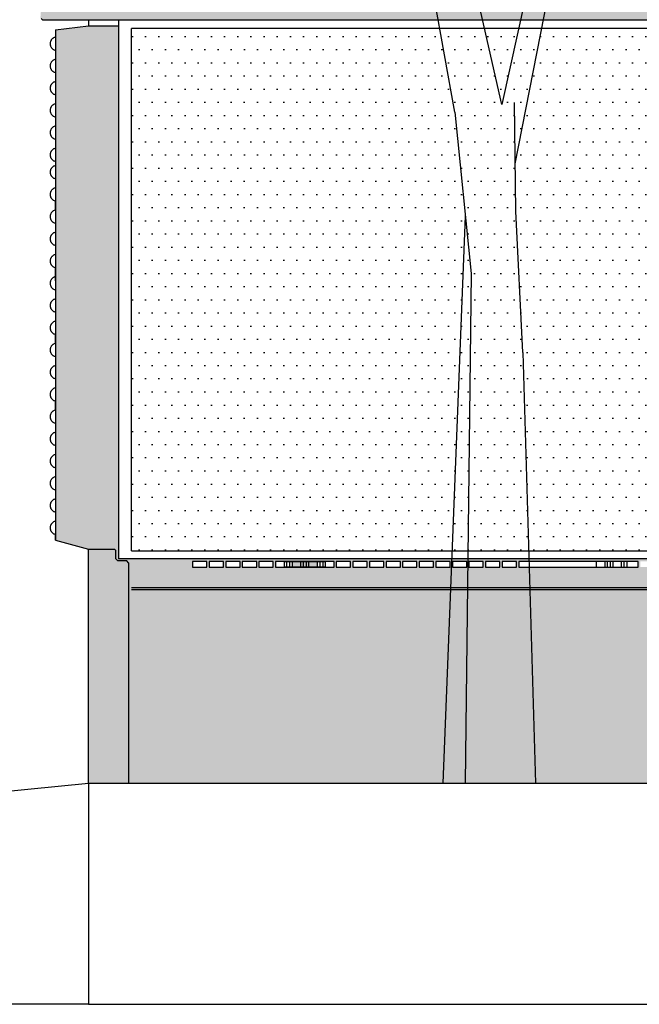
# Model space of a CAD drawing. Header units: metres. Extents: x 149090 to 161988, y 479090 to 487021.
# Tile 59 of 72: x 159216.53 to 159217.65, y 484431.86 to 484433.64. Entities that reach past the tile are written whole.
import ezdxf

# ---------------------------------------------------------------- set-up
doc = ezdxf.new("R2010")
doc.units = ezdxf.units.M
doc.linetypes.add('DASHED2', pattern=[0.375, 0.25, -0.125])
doc.layers.get('0').update_dxf_attribs({"lineweight": 25})
doc.layers.get('Defpoints').update_dxf_attribs({"color": 211, "lineweight": 25})
doc.layers.add('X-XX-AL-M', color=7, linetype='Continuous', lineweight=18)
doc.layers.add('X-XX-AL-PROFIEL-B-G', color=7, linetype='Continuous', lineweight=25)
doc.styles.add('NLCS-ISO-M100-T25', font='NLCS-ISO.ttf')
doc.dimstyles.new('NLCS-M100-T25-SCHRAP-X_L2_H1', dxfattribs={"dimscale": 0.1, "dimtxt": 2.5, "dimasz": 1.4, "dimexe": 2, "dimexo": 2, "dimgap": 0.7, "dimtad": 1, "dimzin": 0, "dimdsep": 46, "dimtxsty": 'NLCS-ISO-M100-T25', "dimblk": 'OBLIQUE', "dimcen": 0, "dimdle": 2, "dimclrd": 256, "dimclre": 256, "dimclrt": 256, "dimadec": 1, "dimazin": 0, "dimtfac": 1, "dimtofl": 0, "dimtmove": 1, "dimatfit": 0, "dimldrblk": 'OBLIQUE', "dimfxl": 2, "dimfxlon": 1, "dimtfill": 1, "dimtfillclr": 254, "dimtolj": 1, "dimtzin": 0, "dimlwd": 18, "dimlwe": 18, "dimarcsym": 0})

# ---------------------------------------------------------------- blocks, each defined once
blk = doc.blocks.new('_Oblique')
at = {"color": 0, "linetype": 'ByBlock', "lineweight": -2}
blk.add_line((-0.5, -0.5), (0.5, 0.5), dxfattribs=at)
blk = doc.blocks.new('*D177')
at = {"layer": 'Defpoints', "color": 0, "transparency": 16777216}
for p in [(159215.5747, 484438.2032), (159223.0747, 484432.1953), (159215.5747, 484432.1793)]:
    blk.add_point(p, dxfattribs=at)
at = {"layer": 'X-XX-AL-M', "linetype": 'Continuous', "lineweight": 18, "transparency": 16777216}
for p, q in [((159215.5747, 484438.0032), (159215.5747, 484438.4032)), ((159223.0747, 484438.0032), (159223.0747, 484438.4032)), ((159223.2747, 484438.2032), (159215.3747, 484438.2032))]:
    blk.add_line(p, q, dxfattribs=at)
at = {"layer": 'X-XX-AL-M', "lineweight": 18, "transparency": 16777216, "xscale": 0.14, "yscale": 0.14, "zscale": 0.14, "rotation": 180}
blk.add_blockref('_Oblique', (159215.5747, 484438.2032), dxfattribs=at)
at = {"layer": 'X-XX-AL-M', "lineweight": 18, "transparency": 16777216, "xscale": 0.14, "yscale": 0.14, "zscale": 0.14}
blk.add_blockref('_Oblique', (159223.0747, 484438.2032), dxfattribs=at)
at = {"layer": 'X-XX-AL-M', "transparency": 16777216, "insert": (159219.3247, 484438.3982), "char_height": 0.25, "attachment_point": 5, "style": 'NLCS-ISO-M100-T25', "bg_fill": 3, "box_fill_scale": 1.1, "bg_fill_color": 256, "bg_fill_true_color": 13158600, "bg_fill_transparency": 0}
blk.add_mtext('\\A1;7.50', dxfattribs=at)
blk = doc.blocks.new('*D183')
at = {"layer": 'Defpoints', "color": 0, "transparency": 16777216}
for p in [(159219.3247, 484435.2449), (159215.8247, 484432.1968), (159219.3247, 484432.197)]:
    blk.add_point(p, dxfattribs=at)
at = {"layer": 'X-XX-AL-PROFIEL-B-G', "linetype": 'Continuous', "lineweight": 18, "transparency": 16777216}
for p, q in [((159215.8247, 484435.0449), (159215.8247, 484435.4449)), ((159219.3247, 484435.0449), (159219.3247, 484435.4449)), ((159215.6247, 484435.2449), (159219.5247, 484435.2449))]:
    blk.add_line(p, q, dxfattribs=at)
at = {"layer": 'X-XX-AL-PROFIEL-B-G', "lineweight": 18, "transparency": 16777216, "xscale": 0.14, "yscale": 0.14, "zscale": 0.14, "rotation": 180}
blk.add_blockref('_Oblique', (159215.8247, 484435.2449), dxfattribs=at)
at = {"layer": 'X-XX-AL-PROFIEL-B-G', "lineweight": 18, "transparency": 16777216, "xscale": 0.14, "yscale": 0.14, "zscale": 0.14}
blk.add_blockref('_Oblique', (159219.3247, 484435.2449), dxfattribs=at)
at = {"layer": 'X-XX-AL-PROFIEL-B-G', "transparency": 16777216, "insert": (159217.5747, 484435.4399), "char_height": 0.25, "attachment_point": 5, "style": 'NLCS-ISO-M100-T25', "bg_fill": 3, "box_fill_scale": 1.1, "bg_fill_color": 256, "bg_fill_true_color": 13158600, "bg_fill_transparency": 0}
blk.add_mtext('\\A1;3.50', dxfattribs=at)
blk = doc.blocks.new('*D276')
at = {"layer": 'Defpoints', "color": 0, "transparency": 16777216}
for p in [(159215.5747, 484435.2449), (159215.5747, 484434.7204), (159216.5704, 484433.6222)]:
    blk.add_point(p, dxfattribs=at)
at = {"layer": 'X-XX-AL-PROFIEL-B-G', "linetype": 'Continuous', "lineweight": 18, "transparency": 16777216}
for p, q in [((159215.5747, 484434.9204), (159215.5747, 484434.5204)), ((159216.5704, 484434.5204), (159216.5704, 484434.9204)), ((159216.7704, 484434.7204), (159215.3747, 484434.7204))]:
    blk.add_line(p, q, dxfattribs=at)
at = {"layer": 'X-XX-AL-PROFIEL-B-G', "lineweight": 18, "transparency": 16777216, "xscale": 0.14, "yscale": 0.14, "zscale": 0.14, "rotation": 180}
blk.add_blockref('_Oblique', (159215.5747, 484434.7204), dxfattribs=at)
at = {"layer": 'X-XX-AL-PROFIEL-B-G', "lineweight": 18, "transparency": 16777216, "xscale": 0.14, "yscale": 0.14, "zscale": 0.14}
blk.add_blockref('_Oblique', (159216.5704, 484434.7204), dxfattribs=at)
at = {"layer": 'X-XX-AL-PROFIEL-B-G', "transparency": 16777216, "insert": (159216.0725, 484434.9154), "char_height": 0.25, "attachment_point": 5, "style": 'NLCS-ISO-M100-T25', "bg_fill": 3, "box_fill_scale": 1.1, "bg_fill_color": 256, "bg_fill_true_color": 13158600, "bg_fill_transparency": 0}
blk.add_mtext('\\A1;1.00', dxfattribs=at)
blk = doc.blocks.new('SGR-BOOM_S01_P_ZIJ-D')
at = {"color": 0, "linetype": 'ByBlock'}
for p, q in [((0.4536, 2.8014), (1.1613, 4.6156)), ((0.9405, 4.4609), (0.3333, 3.0688)), ((0.3333, 3.0688), (-0.1635, 4.1515)), ((-0.0946, 3.0343), (-0.3843, 3.8422)), ((0.4591, 2.5863), (0.4465, 3.0779)), ((-0.0946, 3.0343), (0.0559, 2.3044)), ((0.522, 1.9472), (0.4591, 2.5863)), ((-0.2, 0), (0.0024, 2.5639)), ((0.0559, 2.3044), (0, 0)), ((0.522, 1.9472), (0.635, 0))]:
    blk.add_line(p, q, dxfattribs=at)
blk.add_line((-0.2, 0), (0.635, 0))

msp = doc.modelspace()

# ---------------------------------------------------------------- linework, layer by layer
at = {"linetype": 'DASHED2', "ltscale": 5}
msp.add_line((159216.6501, 484431.8596), (159215.8247, 484431.8596), dxfattribs=at)
at = {"layer": 'X-XX-AL-PROFIEL-B-G'}
msp.add_line((159216.6501, 484431.8596), (159218.5061, 484431.8596), dxfattribs=at)

# ---------------------------------------------------------------- dimensions: what is measured, and where the dimension line sits
at = {"layer": 'X-XX-AL-M'}
dim = msp.add_linear_dim(base=(159215.5747, 484438.2032), p1=(159223.0747, 484432.1953), p2=(159215.5747, 484432.1793), dimstyle='NLCS-M100-T25-SCHRAP-X_L2_H1', dxfattribs=at)
dim.commit()
dim.dimension.update_dxf_attribs({"geometry": '*D177', "text_midpoint": (159219.3247, 484438.3982)})

# ---------------------------------------------------------------- next in the draw order: hatches: boundary and pattern name
h = msp.add_hatch(color=253)
edge = h.paths.add_edge_path()
edge.add_spline(control_points=[(159218.5816, 484433.7851), (159218.5815, 484433.7864), (159218.5807, 484433.7876), (159218.5797, 484433.7885)], knot_values=[0, 0, 0, 0, 3.864702, 3.864702, 3.864702, 3.864702], degree=3, periodic=0)
edge.add_spline(control_points=[(159218.5797, 484433.7885), (159218.5791, 484433.7889), (159218.5785, 484433.7893), (159218.5778, 484433.7896)], knot_values=[0, 0, 0, 0, 2.208018, 2.208018, 2.208018, 2.208018], degree=3, periodic=0)
edge.add_line((159218.5773, 484433.7897), (159216.5789, 484433.7897))
edge.add_spline(control_points=[(159216.5785, 484433.7896), (159216.5778, 484433.7893), (159216.5771, 484433.7889), (159216.5765, 484433.7885)], knot_values=[0, 0, 0, 0, 2.208018, 2.208018, 2.208018, 2.208018], degree=3, periodic=0)
edge.add_spline(control_points=[(159216.5765, 484433.7885), (159216.5756, 484433.7876), (159216.5747, 484433.7864), (159216.5746, 484433.7851)], knot_values=[0, 0, 0, 0, 3.864702, 3.864702, 3.864702, 3.864702], degree=3, periodic=0)
edge.add_line((159216.5746, 484433.7851), (159216.5628, 484433.6445))
edge.add_line((159216.5628, 484433.6445), (159216.5629, 484433.6444))
edge.add_line((159216.5629, 484433.6444), (159216.5633, 484433.6439))
edge.add_line((159216.5633, 484433.6439), (159216.564, 484433.643))
edge.add_line((159216.564, 484433.643), (159216.5674, 484433.6396))
edge.add_line((159216.5674, 484433.6396), (159218.5888, 484433.6396))
edge.add_line((159218.5888, 484433.6396), (159218.5922, 484433.643))
edge.add_line((159218.5922, 484433.643), (159218.5929, 484433.6439))
edge.add_line((159218.5929, 484433.6439), (159218.5933, 484433.6444))
edge.add_line((159218.5933, 484433.6444), (159218.5934, 484433.6445))
edge.add_line((159218.5934, 484433.6445), (159218.5816, 484433.7851))
h.paths.add_polyline_path([(159216.7041, 484433.6296), (159216.6501, 484433.6296), (159216.5904, 484433.6222), (159216.5904, 484432.6989), (159216.6501, 484432.6829), (159216.6988, 484432.6829), (159216.6988, 484432.6659), (159216.7021, 484432.6624), (159216.7183, 484432.6624), (159216.7227, 484432.6578), (159216.7227, 484432.2596), (159218.4336, 484432.2596), (159218.4336, 484432.6578), (159218.4379, 484432.6624), (159218.4541, 484432.6624), (159218.4574, 484432.6659), (159218.4574, 484432.6829), (159218.5061, 484432.6829), (159218.5659, 484432.6989), (159218.5659, 484433.6222), (159218.5061, 484433.6296), (159218.4521, 484433.6296), (159218.4521, 484432.6656), (159216.7041, 484432.6656)])
h.paths.add_polyline_path([(159216.8381, 484432.6606), (159216.8641, 484432.6606), (159216.8641, 484432.6506), (159216.8381, 484432.6506)], flags=16)
h.paths.add_polyline_path([(159216.8681, 484432.6606), (159216.8941, 484432.6606), (159216.8941, 484432.6506), (159216.8681, 484432.6506)], flags=16)
h.paths.add_polyline_path([(159216.8981, 484432.6606), (159216.9241, 484432.6606), (159216.9241, 484432.6506), (159216.8981, 484432.6506)], flags=16)
h.paths.add_polyline_path([(159216.9281, 484432.6606), (159216.9541, 484432.6606), (159216.9541, 484432.6506), (159216.9281, 484432.6506)], flags=16)
h.paths.add_polyline_path([(159216.9581, 484432.6606), (159216.9841, 484432.6606), (159216.9841, 484432.6506), (159216.9581, 484432.6506)], flags=16)
h.paths.add_polyline_path([(159216.9881, 484432.6606), (159217.0141, 484432.6606), (159217.0341, 484432.6606), (159217.0781, 484432.6606), (159217.0941, 484432.6606), (159217.0941, 484432.6506), (159217.0681, 484432.6506), (159217.0481, 484432.6506), (159217.0041, 484432.6506), (159216.9881, 484432.6506)], flags=16)
h.paths.add_polyline_path([(159217.0181, 484432.6506), (159217.0181, 484432.6606), (159217.0441, 484432.6606), (159217.0641, 484432.6606), (159217.0641, 484432.6506), (159217.0381, 484432.6506)], flags=16)
h.paths.add_polyline_path([(159217.0981, 484432.6606), (159217.1241, 484432.6606), (159217.1241, 484432.6506), (159217.0981, 484432.6506)], flags=16)
h.paths.add_polyline_path([(159217.1281, 484432.6606), (159217.1541, 484432.6606), (159217.1541, 484432.6506), (159217.1281, 484432.6506)], flags=16)
h.paths.add_polyline_path([(159217.1581, 484432.6606), (159217.1841, 484432.6606), (159217.1841, 484432.6506), (159217.1581, 484432.6506)], flags=16)
h.paths.add_polyline_path([(159217.1881, 484432.6606), (159217.2141, 484432.6606), (159217.2141, 484432.6506), (159217.1881, 484432.6506)], flags=16)
h.paths.add_polyline_path([(159217.2181, 484432.6606), (159217.2441, 484432.6606), (159217.2441, 484432.6506), (159217.2181, 484432.6506)], flags=16)
h.paths.add_polyline_path([(159217.2481, 484432.6606), (159217.2741, 484432.6606), (159217.2741, 484432.6506), (159217.2481, 484432.6506)], flags=16)
h.paths.add_polyline_path([(159217.2781, 484432.6606), (159217.3041, 484432.6606), (159217.3041, 484432.6506), (159217.2781, 484432.6506)], flags=16)
h.paths.add_polyline_path([(159217.3081, 484432.6606), (159217.3341, 484432.6606), (159217.3341, 484432.6506), (159217.3081, 484432.6506)], flags=16)
h.paths.add_polyline_path([(159217.3381, 484432.6606), (159217.3641, 484432.6606), (159217.3641, 484432.6506), (159217.3381, 484432.6506)], flags=16)
h.paths.add_polyline_path([(159217.3681, 484432.6606), (159217.3941, 484432.6606), (159217.3941, 484432.6506), (159217.3681, 484432.6506)], flags=16)
h.paths.add_polyline_path([(159217.3981, 484432.6606), (159217.4241, 484432.6606), (159217.4241, 484432.6506), (159217.3981, 484432.6506)], flags=16)
h.paths.add_polyline_path([(159217.4281, 484432.6606), (159217.5843, 484432.6606), (159217.5943, 484432.6606), (159217.6143, 484432.6606), (159217.6243, 484432.6606), (159217.6443, 484432.6606), (159217.6443, 484432.6506), (159217.6183, 484432.6506), (159217.5983, 484432.6506), (159217.5883, 484432.6506), (159217.5683, 484432.6506), (159217.4281, 484432.6506)], flags=16)
h.paths.add_polyline_path([(159217.6483, 484432.6606), (159217.6743, 484432.6606), (159217.7003, 484432.6606), (159217.7043, 484432.6606), (159217.7043, 484432.6506), (159217.6783, 484432.6506), (159217.6743, 484432.6506), (159217.6483, 484432.6506)], flags=16)
h.paths.add_polyline_path([(159217.7083, 484432.6606), (159217.7363, 484432.6606), (159217.7643, 484432.6606), (159217.7723, 484432.6606), (159217.7723, 484432.6506), (159217.7463, 484432.6506), (159217.7383, 484432.6506), (159217.7103, 484432.6506), (159217.7083, 484432.6506)], flags=16)
h.paths.add_polyline_path([(159217.7823, 484432.6606), (159217.8083, 484432.6606), (159217.8083, 484432.6506), (159217.7823, 484432.6506)], flags=16)
h.paths.add_polyline_path([(159217.8183, 484432.6606), (159217.8443, 484432.6606), (159217.8443, 484432.6506), (159217.8183, 484432.6506)], flags=16)
h.paths.add_polyline_path([(159217.8543, 484432.6606), (159217.8803, 484432.6606), (159217.8803, 484432.6506), (159217.8543, 484432.6506)], flags=16)
h.paths.add_polyline_path([(159217.8903, 484432.6606), (159217.9163, 484432.6606), (159217.9301, 484432.6606), (159217.9523, 484432.6606), (159217.9661, 484432.6606), (159217.9883, 484432.6606), (159218.0021, 484432.6606), (159218.0243, 484432.6606), (159218.0381, 484432.6606), (159218.0381, 484432.6506), (159218.0121, 484432.6506), (159217.9983, 484432.6506), (159217.9761, 484432.6506), (159217.9623, 484432.6506), (159217.9401, 484432.6506), (159217.9263, 484432.6506), (159217.9041, 484432.6506), (159217.8903, 484432.6506)], flags=16)
h.paths.add_polyline_path([(159218.0481, 484432.6606), (159218.0741, 484432.6606), (159218.0741, 484432.6506), (159218.0481, 484432.6506)], flags=16)
h.paths.add_polyline_path([(159218.0841, 484432.6606), (159218.1101, 484432.6606), (159218.1101, 484432.6506), (159218.0841, 484432.6506)], flags=16)
h.paths.add_polyline_path([(159218.1201, 484432.6606), (159218.1461, 484432.6606), (159218.1461, 484432.6506), (159218.1201, 484432.6506)], flags=16)
h.paths.add_polyline_path([(159218.1561, 484432.6606), (159218.1821, 484432.6606), (159218.1821, 484432.6506), (159218.1561, 484432.6506)], flags=16)
h.paths.add_polyline_path([(159218.1921, 484432.6606), (159218.2181, 484432.6606), (159218.2181, 484432.6506), (159218.1921, 484432.6506)], flags=16)
h.paths.add_polyline_path([(159218.2281, 484432.6606), (159218.2541, 484432.6606), (159218.2541, 484432.6506), (159218.2281, 484432.6506)], flags=16)
h.paths.add_polyline_path([(159218.2641, 484432.6606), (159218.2901, 484432.6606), (159218.2901, 484432.6506), (159218.2641, 484432.6506)], flags=16)
h = msp.add_hatch()
h.set_pattern_fill('DOTS', color=256, scale=0.015, style=0)
h.set_pattern_definition([(0, (159230.58818, 484432.134014), (0.01190625, 0.0238125), [0, -0.0238125])])
h.paths.add_polyline_path([(159216.7276, 484433.6246), (159216.7276, 484432.6796), (159217.7558, 484432.6796), (159217.7558, 484433.6246)])
h.paths.add_polyline_path([(159218.4286, 484433.6246), (159217.7558, 484433.6246), (159217.7558, 484432.6796), (159218.4286, 484432.6796)])
h.paths.add_polyline_path([(159217.8164, 484433.2028), (159217.8164, 484433.2296, 0.257217), (159217.8113, 484433.208, 0.06554)], flags=16)
h.paths.add_polyline_path([(159217.8209, 484433.3481), (159217.8459, 484433.3481), (159217.8459, 484433.3381), (159217.8209, 484433.3381)], flags=16)
h.paths.add_polyline_path([(159217.8243, 484433.3231), (159217.8426, 484433.3231, 1.527525)], flags=16)
h = msp.add_hatch(color=253)
h.paths.add_polyline_path([(159216.7227, 484432.6578), (159216.7183, 484432.6624), (159216.7021, 484432.6624), (159216.6988, 484432.6659), (159216.6988, 484432.681), (159216.697, 484432.6829), (159216.6501, 484432.6829), (159216.6501, 484432.2596), (159216.7227, 484432.2596)])
h.paths.add_polyline_path([(159218.5061, 484432.6829), (159218.4592, 484432.6829), (159218.4574, 484432.681), (159218.4574, 484432.6659), (159218.4541, 484432.6624), (159218.4379, 484432.6624), (159218.4336, 484432.6578), (159218.4336, 484432.2596), (159218.5061, 484432.2596)])

# ---------------------------------------------------------------- next in the draw order: linework, layer by layer
for p, q in [((159216.564, 484433.643), (159216.5674, 484433.6396)), ((159218.5888, 484433.6396), (159216.5674, 484433.6396)), ((159216.6501, 484433.6396), (159216.6501, 484433.6296)), ((159216.7041, 484433.6396), (159216.7041, 484433.6247)), ((159216.5902, 484433.6222), (159216.6501, 484433.6296)), ((159216.5904, 484433.6222), (159216.5904, 484432.6989)), ((159216.6501, 484433.6296), (159216.7041, 484433.6296)), ((159216.7041, 484433.6296), (159216.7041, 484432.6656)), ((159216.7276, 484432.6796), (159216.7276, 484433.6246)), ((159218.4286, 484433.6246), (159216.7276, 484433.6246)), ((159216.5902, 484433.2977), (159216.5902, 484433.3113)), ((159216.5902, 484433.1771), (159216.5902, 484433.1907)), ((159216.5902, 484433.1683), (159216.5902, 484433.1819)), ((159216.5902, 484433.0565), (159216.5902, 484433.0701)), ((159216.5902, 484432.9359), (159216.5902, 484432.9495)), ((159216.5902, 484432.6989), (159216.5902, 484432.7083)), ((159216.5902, 484432.6989), (159216.6501, 484432.6829)), ((159216.6501, 484432.2596), (159216.6501, 484432.6829)), ((159216.6501, 484432.6829), (159216.697, 484432.6829)), ((159216.697, 484432.6829), (159216.6988, 484432.681)), ((159216.6988, 484432.681), (159216.6988, 484432.6659)), ((159216.7276, 484432.6796), (159218.4286, 484432.6796)), ((159216.7021, 484432.6624), (159216.6988, 484432.6659)), ((159216.7021, 484432.6624), (159216.7183, 484432.6624)), ((159218.4521, 484432.6656), (159216.7041, 484432.6656)), ((159216.7227, 484432.6578), (159216.7183, 484432.6624)), ((159216.8641, 484432.6606), (159216.8381, 484432.6606)), ((159216.8381, 484432.6606), (159216.8381, 484432.6506)), ((159216.8641, 484432.6506), (159216.8641, 484432.6606)), ((159216.8941, 484432.6606), (159216.8681, 484432.6606)), ((159216.8681, 484432.6606), (159216.8681, 484432.6506)), ((159216.8941, 484432.6506), (159216.8941, 484432.6606)), ((159216.9241, 484432.6606), (159216.8981, 484432.6606)), ((159216.8981, 484432.6606), (159216.8981, 484432.6506)), ((159216.9241, 484432.6506), (159216.9241, 484432.6606)), ((159216.9541, 484432.6606), (159216.9281, 484432.6606)), ((159216.9281, 484432.6606), (159216.9281, 484432.6506)), ((159216.9541, 484432.6506), (159216.9541, 484432.6606)), ((159216.9841, 484432.6606), (159216.9581, 484432.6606)), ((159216.9581, 484432.6606), (159216.9581, 484432.6506)), ((159216.9841, 484432.6506), (159216.9841, 484432.6606)), ((159217.0141, 484432.6606), (159216.9881, 484432.6606)), ((159216.9881, 484432.6606), (159216.9881, 484432.6506)), ((159217.0041, 484432.6606), (159217.0781, 484432.6606)), ((159217.0041, 484432.6506), (159217.0041, 484432.6606)), ((159217.0341, 484432.6606), (159217.0081, 484432.6606)), ((159217.0081, 484432.6606), (159217.0081, 484432.6506)), ((159217.0141, 484432.6506), (159217.0141, 484432.6606)), ((159217.0441, 484432.6606), (159217.0181, 484432.6606)), ((159217.0181, 484432.6606), (159217.0181, 484432.6506)), ((159217.0341, 484432.6506), (159217.0341, 484432.6606)), ((159217.0641, 484432.6606), (159217.0381, 484432.6606)), ((159217.0381, 484432.6606), (159217.0381, 484432.6506)), ((159217.0441, 484432.6506), (159217.0441, 484432.6606)), ((159217.0741, 484432.6606), (159217.0481, 484432.6606)), ((159217.0481, 484432.6606), (159217.0481, 484432.6506)), ((159217.0641, 484432.6506), (159217.0641, 484432.6606)), ((159217.0941, 484432.6606), (159217.0681, 484432.6606)), ((159217.0681, 484432.6606), (159217.0681, 484432.6506)), ((159217.0741, 484432.6506), (159217.0741, 484432.6606)), ((159217.0781, 484432.6606), (159217.0781, 484432.6506)), ((159217.0941, 484432.6506), (159217.0941, 484432.6606)), ((159217.1241, 484432.6606), (159217.0981, 484432.6606)), ((159217.0981, 484432.6606), (159217.0981, 484432.6506)), ((159217.1241, 484432.6506), (159217.1241, 484432.6606)), ((159217.1541, 484432.6606), (159217.1281, 484432.6606)), ((159217.1281, 484432.6606), (159217.1281, 484432.6506)), ((159217.1541, 484432.6506), (159217.1541, 484432.6606)), ((159217.1841, 484432.6606), (159217.1581, 484432.6606)), ((159217.1581, 484432.6606), (159217.1581, 484432.6506)), ((159217.1841, 484432.6506), (159217.1841, 484432.6606)), ((159217.2141, 484432.6606), (159217.1881, 484432.6606)), ((159217.1881, 484432.6606), (159217.1881, 484432.6506)), ((159217.2141, 484432.6506), (159217.2141, 484432.6606)), ((159217.2441, 484432.6606), (159217.2181, 484432.6606)), ((159217.2181, 484432.6606), (159217.2181, 484432.6506)), ((159217.2441, 484432.6506), (159217.2441, 484432.6606)), ((159217.2741, 484432.6606), (159217.2481, 484432.6606)), ((159217.2481, 484432.6606), (159217.2481, 484432.6506)), ((159217.2741, 484432.6506), (159217.2741, 484432.6606)), ((159217.3041, 484432.6606), (159217.2781, 484432.6606)), ((159217.2781, 484432.6606), (159217.2781, 484432.6506)), ((159217.3041, 484432.6506), (159217.3041, 484432.6606)), ((159217.3341, 484432.6606), (159217.3081, 484432.6606)), ((159217.3081, 484432.6606), (159217.3081, 484432.6506)), ((159217.3341, 484432.6506), (159217.3341, 484432.6606)), ((159217.3641, 484432.6606), (159217.3381, 484432.6606)), ((159217.3381, 484432.6606), (159217.3381, 484432.6506)), ((159217.3641, 484432.6506), (159217.3641, 484432.6606)), ((159217.3941, 484432.6606), (159217.3681, 484432.6606)), ((159217.3681, 484432.6606), (159217.3681, 484432.6506)), ((159217.3941, 484432.6506), (159217.3941, 484432.6606)), ((159217.3981, 484432.6606), (159217.3981, 484432.6506)), ((159217.4241, 484432.6606), (159217.3981, 484432.6606)), ((159217.4241, 484432.6506), (159217.4241, 484432.6606)), ((159217.4281, 484432.6606), (159217.4281, 484432.6506)), ((159217.5843, 484432.6606), (159217.4281, 484432.6606)), ((159217.5683, 484432.6606), (159217.5683, 484432.6506)), ((159217.5943, 484432.6606), (159217.5683, 484432.6606)), ((159217.5843, 484432.6506), (159217.5843, 484432.6606)), ((159217.5883, 484432.6606), (159217.5883, 484432.6506)), ((159217.6143, 484432.6606), (159217.5883, 484432.6606)), ((159217.5943, 484432.6506), (159217.5943, 484432.6606)), ((159217.5983, 484432.6606), (159217.5983, 484432.6506)), ((159217.6243, 484432.6606), (159217.5983, 484432.6606)), ((159217.6143, 484432.6506), (159217.6143, 484432.6606)), ((159217.6183, 484432.6606), (159217.6183, 484432.6506)), ((159217.6443, 484432.6606), (159217.6183, 484432.6606)), ((159217.6243, 484432.6506), (159217.6243, 484432.6606)), ((159217.6443, 484432.6506), (159217.6443, 484432.6606)), ((159216.7227, 484432.2596), (159216.7227, 484432.6578)), ((159216.8381, 484432.6506), (159216.8641, 484432.6506)), ((159216.8681, 484432.6506), (159216.8941, 484432.6506)), ((159216.8981, 484432.6506), (159216.9241, 484432.6506)), ((159216.9281, 484432.6506), (159216.9541, 484432.6506)), ((159216.9581, 484432.6506), (159216.9841, 484432.6506)), ((159216.9881, 484432.6506), (159217.0141, 484432.6506)), ((159217.0781, 484432.6506), (159217.0041, 484432.6506)), ((159217.0081, 484432.6506), (159217.0341, 484432.6506)), ((159217.0181, 484432.6506), (159217.0441, 484432.6506)), ((159217.0381, 484432.6506), (159217.0641, 484432.6506)), ((159217.0481, 484432.6506), (159217.0741, 484432.6506)), ((159217.0681, 484432.6506), (159217.0941, 484432.6506)), ((159217.0981, 484432.6506), (159217.1241, 484432.6506)), ((159217.1281, 484432.6506), (159217.1541, 484432.6506)), ((159217.1581, 484432.6506), (159217.1841, 484432.6506)), ((159217.1881, 484432.6506), (159217.2141, 484432.6506)), ((159217.2181, 484432.6506), (159217.2441, 484432.6506)), ((159217.2481, 484432.6506), (159217.2741, 484432.6506)), ((159217.2781, 484432.6506), (159217.3041, 484432.6506)), ((159217.3081, 484432.6506), (159217.3341, 484432.6506)), ((159217.3381, 484432.6506), (159217.3641, 484432.6506)), ((159217.3681, 484432.6506), (159217.3941, 484432.6506)), ((159217.3981, 484432.6506), (159217.4241, 484432.6506)), ((159217.4281, 484432.6506), (159217.5843, 484432.6506)), ((159217.5683, 484432.6506), (159217.5943, 484432.6506)), ((159217.5883, 484432.6506), (159217.6143, 484432.6506)), ((159217.5983, 484432.6506), (159217.6243, 484432.6506)), ((159217.6183, 484432.6506), (159217.6443, 484432.6506)), ((159218.4261, 484432.6131), (159216.7276, 484432.6131)), ((159218.4261, 484432.6096), (159216.7276, 484432.6096))]:
    msp.add_line(p, q)
at = {"start_tangent": (-0.92497, 0.380039), "end_tangent": (0.92497, 0.380039)}
for points in [[(159216.5888, 484433.5852), (159216.5873, 484433.5859), (159216.5859, 484433.5869), (159216.5846, 484433.588), (159216.5835, 484433.5892), (159216.5826, 484433.5905), (159216.5819, 484433.5919), (159216.5814, 484433.5934), (159216.581, 484433.5949), (159216.5808, 484433.5964), (159216.5808, 484433.598), (159216.581, 484433.5995), (159216.5814, 484433.601), (159216.5819, 484433.6025), (159216.5826, 484433.6039), (159216.5835, 484433.6052), (159216.5846, 484433.6064), (159216.5859, 484433.6075), (159216.5873, 484433.6085), (159216.5888, 484433.6093)], [(159216.5888, 484433.545), (159216.5873, 484433.5457), (159216.5859, 484433.5467), (159216.5846, 484433.5478), (159216.5835, 484433.549), (159216.5826, 484433.5503), (159216.5819, 484433.5517), (159216.5814, 484433.5532), (159216.581, 484433.5547), (159216.5808, 484433.5562), (159216.5808, 484433.5578), (159216.581, 484433.5593), (159216.5814, 484433.5608), (159216.5819, 484433.5623), (159216.5826, 484433.5637), (159216.5835, 484433.565), (159216.5846, 484433.5662), (159216.5859, 484433.5673), (159216.5873, 484433.5683), (159216.5888, 484433.5691)], [(159216.5888, 484433.5048), (159216.5873, 484433.5055), (159216.5859, 484433.5065), (159216.5846, 484433.5076), (159216.5835, 484433.5088), (159216.5826, 484433.5101), (159216.5819, 484433.5115), (159216.5814, 484433.513), (159216.581, 484433.5145), (159216.5808, 484433.516), (159216.5808, 484433.5176), (159216.581, 484433.5191), (159216.5814, 484433.5206), (159216.5819, 484433.5221), (159216.5826, 484433.5235), (159216.5835, 484433.5248), (159216.5846, 484433.526), (159216.5859, 484433.5271), (159216.5873, 484433.5281), (159216.5888, 484433.5289)], [(159216.5888, 484433.4646), (159216.5873, 484433.4653), (159216.5859, 484433.4663), (159216.5846, 484433.4674), (159216.5835, 484433.4686), (159216.5826, 484433.4699), (159216.5819, 484433.4713), (159216.5814, 484433.4728), (159216.581, 484433.4743), (159216.5808, 484433.4758), (159216.5808, 484433.4774), (159216.581, 484433.4789), (159216.5814, 484433.4804), (159216.5819, 484433.4819), (159216.5826, 484433.4833), (159216.5835, 484433.4846), (159216.5846, 484433.4858), (159216.5859, 484433.4869), (159216.5873, 484433.4879), (159216.5888, 484433.4887)], [(159216.5888, 484433.4244), (159216.5873, 484433.4251), (159216.5859, 484433.4261), (159216.5846, 484433.4272), (159216.5835, 484433.4284), (159216.5826, 484433.4297), (159216.5819, 484433.4311), (159216.5814, 484433.4326), (159216.581, 484433.4341), (159216.5808, 484433.4356), (159216.5808, 484433.4372), (159216.581, 484433.4387), (159216.5814, 484433.4402), (159216.5819, 484433.4417), (159216.5826, 484433.4431), (159216.5835, 484433.4444), (159216.5846, 484433.4456), (159216.5859, 484433.4467), (159216.5873, 484433.4477), (159216.5888, 484433.4485)], [(159216.5888, 484433.3842), (159216.5873, 484433.3849), (159216.5859, 484433.3859), (159216.5846, 484433.387), (159216.5835, 484433.3882), (159216.5826, 484433.3895), (159216.5819, 484433.3909), (159216.5814, 484433.3924), (159216.581, 484433.3939), (159216.5808, 484433.3954), (159216.5808, 484433.397), (159216.581, 484433.3985), (159216.5814, 484433.4), (159216.5819, 484433.4015), (159216.5826, 484433.4029), (159216.5835, 484433.4042), (159216.5846, 484433.4054), (159216.5859, 484433.4065), (159216.5873, 484433.4075), (159216.5888, 484433.4083)], [(159216.5888, 484433.3528), (159216.5873, 484433.3535), (159216.5859, 484433.3545), (159216.5846, 484433.3556), (159216.5835, 484433.3568), (159216.5826, 484433.3581), (159216.5819, 484433.3595), (159216.5814, 484433.361), (159216.581, 484433.3625), (159216.5808, 484433.364), (159216.5808, 484433.3656), (159216.581, 484433.3671), (159216.5814, 484433.3686), (159216.5819, 484433.3701), (159216.5826, 484433.3715), (159216.5835, 484433.3728), (159216.5846, 484433.374), (159216.5859, 484433.3751), (159216.5873, 484433.3761), (159216.5888, 484433.3769)], [(159216.5888, 484433.3126), (159216.5873, 484433.3133), (159216.5859, 484433.3143), (159216.5846, 484433.3154), (159216.5835, 484433.3166), (159216.5826, 484433.3179), (159216.5819, 484433.3193), (159216.5814, 484433.3208), (159216.581, 484433.3223), (159216.5808, 484433.3238), (159216.5808, 484433.3254), (159216.581, 484433.3269), (159216.5814, 484433.3284), (159216.5819, 484433.3299), (159216.5826, 484433.3313), (159216.5835, 484433.3326), (159216.5846, 484433.3338), (159216.5859, 484433.3349), (159216.5873, 484433.3359), (159216.5888, 484433.3367)], [(159216.5888, 484433.2724), (159216.5873, 484433.2731), (159216.5859, 484433.2741), (159216.5846, 484433.2752), (159216.5835, 484433.2764), (159216.5826, 484433.2777), (159216.5819, 484433.2791), (159216.5814, 484433.2806), (159216.581, 484433.2821), (159216.5808, 484433.2836), (159216.5808, 484433.2852), (159216.581, 484433.2867), (159216.5814, 484433.2882), (159216.5819, 484433.2897), (159216.5826, 484433.2911), (159216.5835, 484433.2924), (159216.5846, 484433.2936), (159216.5859, 484433.2947), (159216.5873, 484433.2957), (159216.5888, 484433.2965)], [(159216.5888, 484433.2322), (159216.5873, 484433.2329), (159216.5859, 484433.2339), (159216.5846, 484433.235), (159216.5835, 484433.2362), (159216.5826, 484433.2375), (159216.5819, 484433.2389), (159216.5814, 484433.2404), (159216.581, 484433.2419), (159216.5808, 484433.2434), (159216.5808, 484433.245), (159216.581, 484433.2465), (159216.5814, 484433.248), (159216.5819, 484433.2495), (159216.5826, 484433.2509), (159216.5835, 484433.2522), (159216.5846, 484433.2534), (159216.5859, 484433.2545), (159216.5873, 484433.2555), (159216.5888, 484433.2563)], [(159216.5888, 484433.192), (159216.5873, 484433.1927), (159216.5859, 484433.1937), (159216.5846, 484433.1948), (159216.5835, 484433.196), (159216.5826, 484433.1973), (159216.5819, 484433.1987), (159216.5814, 484433.2002), (159216.581, 484433.2017), (159216.5808, 484433.2032), (159216.5808, 484433.2048), (159216.581, 484433.2063), (159216.5814, 484433.2078), (159216.5819, 484433.2093), (159216.5826, 484433.2107), (159216.5835, 484433.212), (159216.5846, 484433.2132), (159216.5859, 484433.2143), (159216.5873, 484433.2153), (159216.5888, 484433.2161)], [(159216.5888, 484433.1518), (159216.5873, 484433.1525), (159216.5859, 484433.1535), (159216.5846, 484433.1546), (159216.5835, 484433.1558), (159216.5826, 484433.1571), (159216.5819, 484433.1585), (159216.5814, 484433.16), (159216.581, 484433.1615), (159216.5808, 484433.163), (159216.5808, 484433.1646), (159216.581, 484433.1661), (159216.5814, 484433.1676), (159216.5819, 484433.1691), (159216.5826, 484433.1705), (159216.5835, 484433.1718), (159216.5846, 484433.173), (159216.5859, 484433.1741), (159216.5873, 484433.1751), (159216.5888, 484433.1759)], [(159216.5888, 484433.1116), (159216.5873, 484433.1123), (159216.5859, 484433.1133), (159216.5846, 484433.1144), (159216.5835, 484433.1156), (159216.5826, 484433.1169), (159216.5819, 484433.1183), (159216.5814, 484433.1198), (159216.581, 484433.1213), (159216.5808, 484433.1228), (159216.5808, 484433.1244), (159216.581, 484433.1259), (159216.5814, 484433.1274), (159216.5819, 484433.1289), (159216.5826, 484433.1303), (159216.5835, 484433.1316), (159216.5846, 484433.1328), (159216.5859, 484433.1339), (159216.5873, 484433.1349), (159216.5888, 484433.1357)], [(159216.5888, 484433.0714), (159216.5873, 484433.0721), (159216.5859, 484433.0731), (159216.5846, 484433.0742), (159216.5835, 484433.0754), (159216.5826, 484433.0767), (159216.5819, 484433.0781), (159216.5814, 484433.0796), (159216.581, 484433.0811), (159216.5808, 484433.0826), (159216.5808, 484433.0842), (159216.581, 484433.0857), (159216.5814, 484433.0872), (159216.5819, 484433.0887), (159216.5826, 484433.0901), (159216.5835, 484433.0914), (159216.5846, 484433.0926), (159216.5859, 484433.0937), (159216.5873, 484433.0947), (159216.5888, 484433.0955)], [(159216.5888, 484433.0312), (159216.5873, 484433.0319), (159216.5859, 484433.0329), (159216.5846, 484433.034), (159216.5835, 484433.0352), (159216.5826, 484433.0365), (159216.5819, 484433.0379), (159216.5814, 484433.0394), (159216.581, 484433.0409), (159216.5808, 484433.0424), (159216.5808, 484433.044), (159216.581, 484433.0455), (159216.5814, 484433.047), (159216.5819, 484433.0485), (159216.5826, 484433.0499), (159216.5835, 484433.0512), (159216.5846, 484433.0524), (159216.5859, 484433.0535), (159216.5873, 484433.0545), (159216.5888, 484433.0553)], [(159216.5888, 484432.991), (159216.5873, 484432.9917), (159216.5859, 484432.9927), (159216.5846, 484432.9938), (159216.5835, 484432.995), (159216.5826, 484432.9963), (159216.5819, 484432.9977), (159216.5814, 484432.9992), (159216.581, 484433.0007), (159216.5808, 484433.0022), (159216.5808, 484433.0038), (159216.581, 484433.0053), (159216.5814, 484433.0068), (159216.5819, 484433.0083), (159216.5826, 484433.0097), (159216.5835, 484433.011), (159216.5846, 484433.0122), (159216.5859, 484433.0133), (159216.5873, 484433.0143), (159216.5888, 484433.0151)], [(159216.5888, 484432.9508), (159216.5873, 484432.9515), (159216.5859, 484432.9525), (159216.5846, 484432.9536), (159216.5835, 484432.9548), (159216.5826, 484432.9561), (159216.5819, 484432.9575), (159216.5814, 484432.959), (159216.581, 484432.9605), (159216.5808, 484432.962), (159216.5808, 484432.9636), (159216.581, 484432.9651), (159216.5814, 484432.9666), (159216.5819, 484432.9681), (159216.5826, 484432.9695), (159216.5835, 484432.9708), (159216.5846, 484432.972), (159216.5859, 484432.9731), (159216.5873, 484432.9741), (159216.5888, 484432.9749)], [(159216.5888, 484432.9106), (159216.5873, 484432.9113), (159216.5859, 484432.9123), (159216.5846, 484432.9134), (159216.5835, 484432.9146), (159216.5826, 484432.9159), (159216.5819, 484432.9173), (159216.5814, 484432.9188), (159216.581, 484432.9203), (159216.5808, 484432.9218), (159216.5808, 484432.9234), (159216.581, 484432.9249), (159216.5814, 484432.9264), (159216.5819, 484432.9279), (159216.5826, 484432.9293), (159216.5835, 484432.9306), (159216.5846, 484432.9318), (159216.5859, 484432.9329), (159216.5873, 484432.9339), (159216.5888, 484432.9347)], [(159216.5888, 484432.8704), (159216.5873, 484432.8711), (159216.5859, 484432.8721), (159216.5846, 484432.8732), (159216.5835, 484432.8744), (159216.5826, 484432.8757), (159216.5819, 484432.8771), (159216.5814, 484432.8786), (159216.581, 484432.8801), (159216.5808, 484432.8816), (159216.5808, 484432.8832), (159216.581, 484432.8847), (159216.5814, 484432.8862), (159216.5819, 484432.8877), (159216.5826, 484432.8891), (159216.5835, 484432.8904), (159216.5846, 484432.8916), (159216.5859, 484432.8927), (159216.5873, 484432.8937), (159216.5888, 484432.8945)], [(159216.5888, 484432.8302), (159216.5873, 484432.8309), (159216.5859, 484432.8319), (159216.5846, 484432.833), (159216.5835, 484432.8342), (159216.5826, 484432.8355), (159216.5819, 484432.8369), (159216.5814, 484432.8384), (159216.581, 484432.8399), (159216.5808, 484432.8414), (159216.5808, 484432.843), (159216.581, 484432.8445), (159216.5814, 484432.846), (159216.5819, 484432.8475), (159216.5826, 484432.8489), (159216.5835, 484432.8502), (159216.5846, 484432.8514), (159216.5859, 484432.8525), (159216.5873, 484432.8535), (159216.5888, 484432.8543)], [(159216.5888, 484432.79), (159216.5873, 484432.7907), (159216.5859, 484432.7917), (159216.5846, 484432.7928), (159216.5835, 484432.794), (159216.5826, 484432.7953), (159216.5819, 484432.7967), (159216.5814, 484432.7982), (159216.581, 484432.7997), (159216.5808, 484432.8012), (159216.5808, 484432.8028), (159216.581, 484432.8043), (159216.5814, 484432.8058), (159216.5819, 484432.8073), (159216.5826, 484432.8087), (159216.5835, 484432.81), (159216.5846, 484432.8112), (159216.5859, 484432.8123), (159216.5873, 484432.8133), (159216.5888, 484432.8141)], [(159216.5888, 484432.7498), (159216.5873, 484432.7505), (159216.5859, 484432.7515), (159216.5846, 484432.7526), (159216.5835, 484432.7538), (159216.5826, 484432.7551), (159216.5819, 484432.7565), (159216.5814, 484432.758), (159216.581, 484432.7595), (159216.5808, 484432.761), (159216.5808, 484432.7626), (159216.581, 484432.7641), (159216.5814, 484432.7656), (159216.5819, 484432.7671), (159216.5826, 484432.7685), (159216.5835, 484432.7698), (159216.5846, 484432.771), (159216.5859, 484432.7721), (159216.5873, 484432.7731), (159216.5888, 484432.7739)], [(159216.5888, 484432.7096), (159216.5873, 484432.7103), (159216.5859, 484432.7113), (159216.5846, 484432.7124), (159216.5835, 484432.7136), (159216.5826, 484432.7149), (159216.5819, 484432.7163), (159216.5814, 484432.7178), (159216.581, 484432.7193), (159216.5808, 484432.7208), (159216.5808, 484432.7224), (159216.581, 484432.7239), (159216.5814, 484432.7254), (159216.5819, 484432.7269), (159216.5826, 484432.7283), (159216.5835, 484432.7296), (159216.5846, 484432.7308), (159216.5859, 484432.7319), (159216.5873, 484432.7329), (159216.5888, 484432.7337)]]:
    msp.add_spline(points, degree=3, dxfattribs=at)
at = {"layer": 'X-XX-AL-PROFIEL-B-G'}
for q in [(159216.6501, 484431.8596), (159218.5061, 484432.2596)]:
    msp.add_line((159216.6501, 484432.2596), q, dxfattribs=at)

# ---------------------------------------------------------------- next in the draw order: dimensions: what is measured, and where the dimension line sits
dim = msp.add_linear_dim(base=(159219.3247, 484435.2449), p1=(159215.8247, 484432.1968), p2=(159219.3247, 484432.197), dimstyle='NLCS-M100-T25-SCHRAP-X_L2_H1', dxfattribs=at)
dim.commit()
dim.dimension.update_dxf_attribs({"geometry": '*D183', "text_midpoint": (159217.5747, 484435.4399)})

# ---------------------------------------------------------------- next in the draw order: linework, layer by layer
msp.add_line((159215.8247, 484432.1777), (159216.6501, 484432.2596), dxfattribs=at)

# ---------------------------------------------------------------- next in the draw order: dimensions: what is measured, and where the dimension line sits
dim = msp.add_linear_dim(base=(159215.5747, 484434.7204), p1=(159216.5704, 484433.6222), p2=(159215.5747, 484435.2449), dimstyle='NLCS-M100-T25-SCHRAP-X_L2_H1', dxfattribs=at)
dim.commit()
dim.dimension.update_dxf_attribs({"geometry": '*D276', "text_midpoint": (159216.0725, 484434.9154)})

# ---------------------------------------------------------------- next in the draw order: block references
at = {"layer": 'X-XX-AL-PROFIEL-B-G', "color": 251, "true_color": 0x636466, "xscale": 0.2, "yscale": 0.4, "zscale": 0.5}
msp.add_blockref('SGR-BOOM_S01_P_ZIJ-D', (159217.3312, 484432.2596), dxfattribs=at)

doc.saveas('drawing.dxf')
